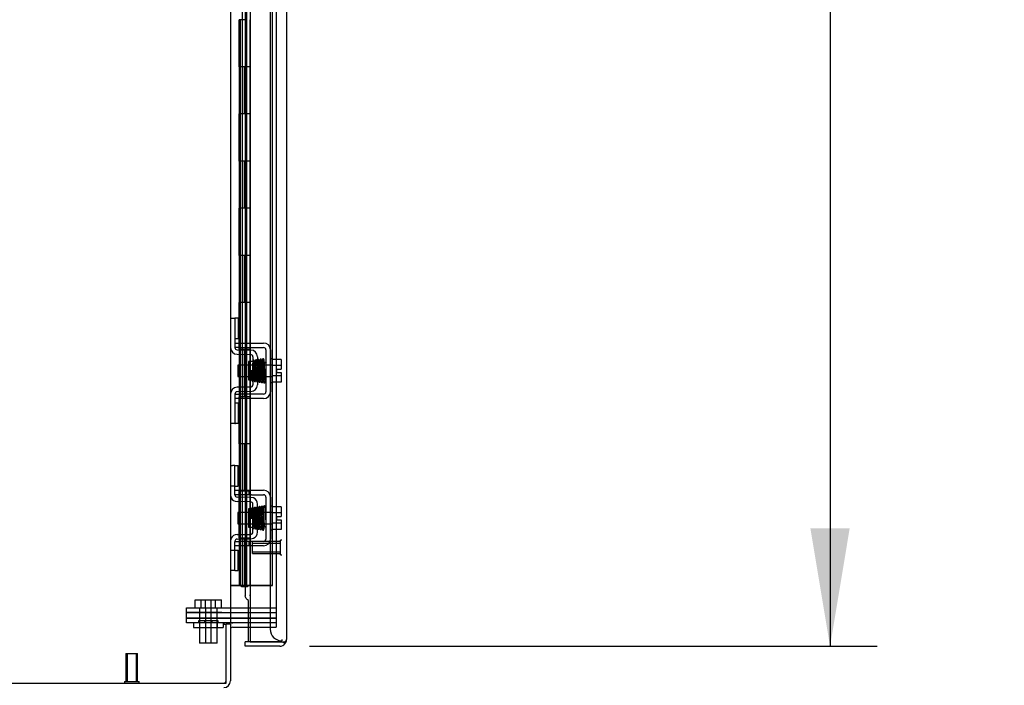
# Model space of a CAD drawing. Header units: inches. Extents: x 2 to 538, y -2 to 358.
# Tile 9 of 43: x 48 to 69, y 151 to 165. Entities that reach past the tile are written whole.
import ezdxf
from ezdxf.enums import TextEntityAlignment as Align
from ezdxf.lldxf.tags import DXFTag

# ---------------------------------------------------------------- set-up
doc = ezdxf.new("R2010")
doc.units = ezdxf.units.IN
doc.header["$MEASUREMENT"] = 0
for name, color, linetype in [('COM51497', 7, 'Continuous'), ('COM51498', 7, 'Continuous'), ('COM55595-3', 7, 'Continuous'), ('COM55597-3', 7, 'Continuous'), ('COM55607-2', 7, 'Continuous'), ('COM70098', 7, 'Continuous'), ('COM70220', 7, 'Continuous'), ('COM71182-2', 7, 'Continuous'), ('COM71183-4', 7, 'Continuous'), ('Default', 7, 'Continuous'), ('GSK86006', 7, 'Continuous'), ('NTS86070', 7, 'Continuous'), ('SCC180005', 7, 'Continuous'), ('SCC19011', 7, 'Continuous'), ('SPR20280', 7, 'Continuous'), ('STD26258', 7, 'Continuous'), ('WAF25367', 7, 'Continuous')]:
    doc.layers.add(name, color=color, linetype=linetype)
doc.styles.add('SEACAD_Times_New_Roman', font='times.ttf')
tags = doc.linetypes.add('HIDDEN2', pattern=[0.1875, 0.125, -0.0625]).pattern_tags.tags
tags[6:7] = [DXFTag(74, 4), DXFTag(75, 0), DXFTag(340, '0'), DXFTag(46, 0.0), DXFTag(50, 0.0), DXFTag(44, 0.0), DXFTag(45, 0.0)]
tags[4:5] = [DXFTag(74, 4), DXFTag(75, 0), DXFTag(340, '0'), DXFTag(46, 0.0), DXFTag(50, 0.0), DXFTag(44, 0.0), DXFTag(45, 0.0)]
doc.dimstyles.new('HAMMOND_(STH_-_540x360)', dxfattribs={"dimtxt": 2, "dimasz": 2.5, "dimexe": 1, "dimexo": 1, "dimgap": 0.5, "dimtad": 0, "dimtih": 1, "dimtoh": 1, "dimzin": 0, "dimdsep": 46, "dimtxsty": 'SEACAD_Times_New_Roman', "dimblk1": '_SE_FILLED', "dimblk2": '_SE_FILLED', "dimsah": 1, "dimcen": 1, "dimadec": 0, "dimazin": 0, "dimtfac": 0.8, "dimtofl": 0, "dimtmove": 0, "dimatfit": 3, "dimfxl": 0, "dimtolj": 1, "dimtzin": 0, "dimarcsym": 0})

# ---------------------------------------------------------------- blocks, each defined once
blk = doc.blocks.new('SE3')
at = {"layer": 'COM51497', "color": 7, "linetype": 'HIDDEN2'}
for p, q in [((52.786, 158.313), (52.911, 158.313)), ((52.911, 158.218), (52.786, 158.218)), ((52.911, 158.313), (53.394, 158.313)), ((52.911, 158.218), (53.394, 158.218)), ((53.442, 158.17), (53.442, 157.278)), ((53.537, 158.17), (53.537, 157.278)), ((52.786, 157.23), (52.911, 157.23)), ((52.911, 157.135), (52.786, 157.135)), ((53.394, 157.23), (52.911, 157.23)), ((53.394, 157.135), (52.911, 157.135)), ((52.786, 155.188), (52.911, 155.188)), ((52.786, 155.093), (52.786, 155.13)), ((52.911, 155.093), (52.786, 155.093)), ((52.911, 155.188), (53.078, 155.188)), ((53.078, 155.093), (52.911, 155.093)), ((53.078, 155.188), (53.138, 155.188)), ((53.078, 155.188), (53.078, 155.093)), ((53.138, 155.093), (53.078, 155.093)), ((53.138, 155.188), (53.394, 155.188)), ((53.138, 155.093), (53.394, 155.093)), ((53.442, 155.045), (53.442, 154.153)), ((53.537, 155.045), (53.537, 154.153)), ((52.786, 154.105), (52.911, 154.105)), ((52.786, 154.068), (52.786, 154.105)), ((52.911, 154.01), (52.786, 154.01)), ((53.078, 154.105), (52.911, 154.105)), ((53.078, 154.01), (52.911, 154.01)), ((53.138, 154.105), (53.078, 154.105)), ((53.078, 154.105), (53.078, 154.01)), ((53.138, 154.01), (53.078, 154.01)), ((53.394, 154.105), (53.138, 154.105)), ((53.394, 154.01), (53.138, 154.01))]:
    blk.add_line(p, q, dxfattribs=at)
for centre, radius, start, end in [((53.394, 158.17), 0.143, 0, 90), ((53.394, 158.17), 0.048, 0, 90), ((53.394, 157.278), 0.143, 270, 0), ((53.394, 157.278), 0.048, 270, 0), ((53.394, 155.045), 0.143, 0, 90), ((53.394, 155.045), 0.048, 0, 90), ((53.394, 154.153), 0.143, 270, 0), ((53.394, 154.153), 0.048, 270, 0)]:
    blk.add_arc(centre, radius, start, end, dxfattribs=at)
at = {"layer": 'COM51498', "color": 7, "linetype": 'HIDDEN2'}
for p, q in [((52.691, 158.839), (52.786, 158.839)), ((52.786, 158.839), (52.786, 158.589)), ((52.8, 158.839), (52.786, 158.839)), ((52.851, 158.839), (52.8, 158.839)), ((52.851, 158.839), (52.851, 158.402)), ((52.786, 158.589), (52.786, 158.217)), ((52.786, 158.402), (52.8, 158.402)), ((52.851, 158.402), (52.8, 158.402)), ((52.833, 158.169), (53.123, 158.164)), ((52.832, 158.074), (53.121, 158.069)), ((53.073, 157.919), (53.073, 157.529)), ((53.168, 157.919), (53.073, 157.919)), ((53.168, 158.021), (53.168, 157.427)), ((53.263, 158.021), (53.263, 157.427)), ((53.073, 157.529), (53.168, 157.529)), ((53.121, 157.379), (52.832, 157.374)), ((53.123, 157.284), (52.833, 157.279)), ((52.786, 157.231), (52.786, 156.859)), ((52.8, 157.046), (52.786, 157.046)), ((52.8, 157.046), (52.851, 157.046)), ((52.851, 157.046), (52.851, 156.609)), ((52.786, 156.859), (52.786, 156.609)), ((52.786, 156.609), (52.691, 156.609)), ((52.786, 156.609), (52.8, 156.609)), ((52.851, 156.609), (52.8, 156.609)), ((52.691, 155.714), (52.733, 155.714)), ((52.784, 155.714), (52.733, 155.714)), ((52.784, 155.714), (52.851, 155.714)), ((52.784, 155.277), (52.784, 155.714)), ((52.851, 155.277), (52.851, 155.714)), ((52.733, 155.277), (52.691, 155.277)), ((52.784, 155.277), (52.733, 155.277)), ((52.784, 155.277), (52.851, 155.277)), ((52.786, 155.13), (52.786, 155.277)), ((53.123, 155.039), (52.833, 155.044)), ((53.177, 155.027), (53.123, 155.039)), ((53.121, 154.944), (52.832, 154.949)), ((53.073, 154.794), (53.073, 154.404)), ((53.168, 154.794), (53.073, 154.794)), ((53.168, 154.302), (53.168, 154.896)), ((53.263, 154.302), (53.263, 154.896)), ((53.073, 154.404), (53.168, 154.404)), ((52.832, 154.249), (53.121, 154.254)), ((52.833, 154.154), (53.123, 154.159)), ((53.123, 154.159), (53.177, 154.171)), ((52.786, 153.921), (52.786, 154.068)), ((52.691, 153.921), (52.733, 153.921)), ((52.733, 153.921), (52.784, 153.921)), ((52.784, 153.921), (52.851, 153.921)), ((52.784, 153.484), (52.784, 153.921)), ((52.851, 153.484), (52.851, 153.921)), ((52.733, 153.484), (52.691, 153.484)), ((52.784, 153.484), (52.733, 153.484)), ((52.784, 153.484), (52.851, 153.484))]:
    blk.add_line(p, q, dxfattribs=at)
for centre, radius, start, end in [((52.834, 158.217), 0.143, 180, 269), ((52.834, 158.217), 0.048, 180, 269), ((53.12, 158.021), 0.143, 0, 89), ((53.12, 158.021), 0.048, 0, 89), ((52.834, 157.231), 0.143, 91, 180), ((52.834, 157.231), 0.048, 91, 180), ((53.12, 157.427), 0.048, 271, 0), ((53.12, 157.427), 0.143, 271, 0), ((52.834, 155.092), 0.143, 180, 206.9082), ((52.834, 155.092), 0.143, 206.9082, 269), ((52.834, 155.092), 0.048, 180, 269), ((53.12, 154.896), 0.143, 0, 66.6665), ((53.12, 154.896), 0.048, 0, 89), ((52.834, 154.106), 0.143, 153.0918, 180), ((52.834, 154.106), 0.143, 91, 153.0918), ((52.834, 154.106), 0.048, 91, 180), ((53.12, 154.302), 0.048, 271, 0), ((53.12, 154.302), 0.143, 293.3335, 0)]:
    blk.add_arc(centre, radius, start, end, dxfattribs=at)
at = {"layer": 'COM55595-3', "color": 7, "linetype": 'HIDDEN2'}
blk.add_arc((53.323, 152.948), 0.224, 173.8698, 180.203, dxfattribs=at)
at = {"layer": 'COM55597-3', "color": 7, "linetype": 'Continuous'}
for p, q in [((53.108, 222.371), (53.108, 151.974)), ((53.878, 222.323), (53.878, 152.022)), ((53.073, 151.974), (53.073, 152.284)), ((53.003, 151.879), (53.003, 151.974)), ((53.735, 151.974), (53.003, 151.974)), ((53.735, 151.879), (53.003, 151.879)), ((53.108, 151.974), (53.073, 151.974)), ((53.108, 151.974), (53.735, 151.974)), ((53.735, 151.974), (53.735, 151.974)), ((53.735, 151.974), (53.849, 151.974)), ((53.735, 151.974), (53.798, 151.974)), ((53.798, 151.974), (53.849, 151.935)), ((53.878, 152.022), (53.878, 152.022)), ((53.878, 152.022), (53.878, 152.022)), ((53.878, 152.022), (53.878, 152.022))]:
    blk.add_line(p, q, dxfattribs=at)
at = {"layer": 'COM55597-3', "color": 7, "linetype": 'HIDDEN2'}
for p, q in [((53.003, 189.61), (53.003, 152.947)), ((53.073, 152.284), (53.073, 152.849))]:
    blk.add_line(p, q, dxfattribs=at)
at = {"layer": 'COM55597-3', "color": 7, "linetype": 'Continuous'}
for start, end in [(270, 322.4964), (322.4964, 359.8439), (359.9238, 0)]:
    blk.add_arc((53.735, 152.022), 0.143, start, end, dxfattribs=at)
at = {"layer": 'COM55597-3', "color": 7, "linetype": 'HIDDEN2'}
blk.add_open_spline([(53.073, 152.849), (53.06, 152.859), (53.048, 152.869), (53.028, 152.89), (53.019, 152.9), (53.008, 152.921), (53.004, 152.931), (53.003, 152.943), (53.003, 152.945), (53.003, 152.947)], degree=3, knots=[0, 0, 0, 0, 0.25, 0.25, 0.5, 0.5, 0.75, 0.75, 0.7970406, 0.7970406, 0.7970406, 0.7970406], dxfattribs=at)
at = {"layer": 'COM55597-3', "color": 7, "linetype": 'Continuous'}
blk.add_open_spline([(53.849, 151.974), (53.858, 151.982), (53.866, 151.99), (53.873, 152.002), (53.875, 152.006), (53.878, 152.014), (53.878, 152.018), (53.878, 152.022)], degree=3, knots=[0, 0, 0, 0, 0.5, 0.5, 0.75, 0.75, 1, 1, 1, 1], dxfattribs=at)
at = {"layer": 'COM55607-2', "color": 7, "linetype": 'HIDDEN2'}
for p, q in [((52.939, 221.172), (52.939, 153.172)), ((53.039, 153.172), (53.039, 221.172)), ((53.584, 153.172), (53.584, 221.172)), ((53, 165.172), (52.872, 165.172)), ((52.872, 165.172), (52.872, 164.172)), ((52.877, 164.172), (52.877, 165.172)), ((53.044, 165.172), (52.989, 165.172)), ((53, 165.172), (53, 164.172)), ((52.903, 164.172), (52.872, 164.172)), ((52.872, 164.172), (52.872, 163.172)), ((53, 164.172), (52.872, 164.172)), ((52.948, 164.172), (52.948, 163.172)), ((52.989, 164.172), (52.989, 163.172)), ((53.044, 164.172), (52.989, 164.172)), ((52.903, 163.172), (52.872, 163.172)), ((53, 163.172), (52.872, 163.172)), ((52.872, 163.172), (52.872, 162.172)), ((52.877, 162.172), (52.877, 163.172)), ((53.044, 163.172), (52.989, 163.172)), ((53, 163.172), (53, 162.172)), ((52.903, 162.172), (52.872, 162.172)), ((52.872, 162.172), (52.872, 161.172)), ((53, 162.172), (52.872, 162.172)), ((52.948, 162.172), (52.948, 161.172)), ((52.989, 162.172), (52.989, 161.172)), ((53.044, 162.172), (52.989, 162.172)), ((52.903, 161.172), (52.872, 161.172)), ((53, 161.172), (52.872, 161.172)), ((52.872, 161.172), (52.872, 160.172)), ((52.877, 160.172), (52.877, 161.172)), ((53.044, 161.172), (52.989, 161.172)), ((53, 161.172), (53, 160.172)), ((52.903, 160.172), (52.872, 160.172)), ((52.872, 160.172), (52.872, 159.172)), ((53, 160.172), (52.872, 160.172)), ((52.948, 160.172), (52.948, 159.172)), ((52.989, 160.172), (52.989, 159.172)), ((53.044, 160.172), (52.989, 160.172)), ((52.903, 159.172), (52.872, 159.172)), ((53, 159.172), (52.872, 159.172)), ((52.872, 159.172), (52.872, 158.172)), ((52.877, 158.172), (52.877, 159.172)), ((53.044, 159.172), (52.989, 159.172)), ((53, 159.172), (53, 158.172)), ((52.903, 158.172), (52.872, 158.172)), ((52.872, 158.172), (52.872, 157.172)), ((53, 158.172), (52.872, 158.172)), ((52.948, 158.172), (52.948, 157.172)), ((52.989, 158.172), (52.989, 157.172)), ((53.044, 158.172), (52.989, 158.172)), ((52.903, 157.172), (52.872, 157.172)), ((53, 157.172), (52.872, 157.172)), ((52.872, 157.172), (52.872, 156.172)), ((52.877, 156.172), (52.877, 157.172)), ((53.044, 157.172), (52.989, 157.172)), ((53, 157.172), (53, 156.172)), ((52.903, 156.172), (52.872, 156.172)), ((52.872, 156.172), (52.872, 155.172)), ((53, 156.172), (52.872, 156.172)), ((52.948, 156.172), (52.948, 155.172)), ((52.989, 156.172), (52.989, 155.172)), ((53.044, 156.172), (52.989, 156.172)), ((52.903, 155.172), (52.872, 155.172)), ((53, 155.172), (52.872, 155.172)), ((52.872, 155.172), (52.872, 154.172)), ((52.877, 154.172), (52.877, 155.172)), ((53.044, 155.172), (52.989, 155.172)), ((53, 155.172), (53, 154.172)), ((52.903, 154.172), (52.872, 154.172)), ((52.872, 154.172), (52.872, 153.172)), ((53, 154.172), (52.872, 154.172)), ((52.948, 154.172), (52.948, 153.172)), ((52.989, 154.172), (52.989, 153.172)), ((53.044, 154.172), (52.989, 154.172)), ((52.753, 153.172), (52.691, 153.172)), ((52.948, 153.172), (52.753, 153.172)), ((52.753, 153.172), (52.753, 153.172)), ((52.927, 153.137), (52.927, 153.163)), ((52.927, 153.163), (52.977, 153.163)), ((52.977, 153.137), (52.927, 153.137)), ((52.939, 153.172), (52.939, 153.163)), ((52.989, 153.172), (52.948, 153.172)), ((53.002, 153.163), (52.977, 153.163)), ((53.002, 153.137), (52.977, 153.137)), ((52.989, 153.172), (53.044, 153.172)), ((53.002, 153.163), (53.052, 153.163)), ((53.052, 153.137), (53.002, 153.137)), ((53.039, 153.163), (53.039, 153.172)), ((53.069, 153.172), (53.044, 153.172)), ((53.044, 153.172), (53.044, 153.172)), ((53.052, 153.163), (53.052, 153.137)), ((53.584, 153.172), (53.069, 153.172)), ((53.108, 153.172), (53.584, 153.172)), ((53.584, 153.172), (53.584, 153.172))]:
    blk.add_line(p, q, dxfattribs=at)
at = {"layer": 'COM55607-2', "color": 7, "linetype": 'Continuous'}
for p, q in [((52.903, 164.172), (52.903, 165.172)), ((53.106, 164.172), (53.106, 165.172)), ((53.106, 164.172), (52.903, 164.172)), ((52.903, 163.172), (52.903, 164.172)), ((53.106, 164.172), (52.903, 164.172)), ((53.106, 163.172), (53.106, 164.172)), ((53.106, 163.172), (52.903, 163.172)), ((53.106, 163.172), (52.903, 163.172)), ((52.903, 162.172), (52.903, 163.172)), ((53.106, 162.172), (53.106, 163.172)), ((53.106, 162.172), (52.903, 162.172)), ((52.903, 161.172), (52.903, 162.172)), ((53.106, 162.172), (52.903, 162.172)), ((53.106, 161.172), (53.106, 162.172)), ((53.106, 161.172), (52.903, 161.172)), ((53.106, 161.172), (52.903, 161.172)), ((52.903, 160.172), (52.903, 161.172)), ((53.106, 160.172), (53.106, 161.172)), ((53.106, 160.172), (52.903, 160.172)), ((52.903, 159.172), (52.903, 160.172)), ((53.106, 160.172), (52.903, 160.172)), ((53.106, 159.172), (53.106, 160.172)), ((53.106, 159.172), (52.903, 159.172)), ((53.106, 159.172), (52.903, 159.172)), ((52.903, 158.172), (52.903, 159.172)), ((53.106, 158.172), (53.106, 159.172)), ((53.106, 158.172), (52.903, 158.172)), ((52.903, 157.172), (52.903, 158.172)), ((53.106, 158.172), (52.903, 158.172)), ((53.106, 157.172), (53.106, 158.172)), ((53.106, 157.172), (52.903, 157.172)), ((53.106, 157.172), (52.903, 157.172)), ((52.903, 156.172), (52.903, 157.172)), ((53.106, 156.172), (53.106, 157.172)), ((53.106, 156.172), (52.903, 156.172)), ((52.903, 155.172), (52.903, 156.172)), ((53.106, 156.172), (52.903, 156.172)), ((53.106, 155.172), (53.106, 156.172)), ((53.106, 155.172), (52.903, 155.172)), ((53.106, 155.172), (52.903, 155.172)), ((52.903, 154.172), (52.903, 155.172)), ((53.106, 154.172), (53.106, 155.172)), ((53.106, 154.172), (52.903, 154.172)), ((52.903, 153.172), (52.903, 154.172)), ((53.106, 154.172), (52.903, 154.172)), ((53.106, 153.172), (53.106, 154.172)), ((52.691, 153.172), (52.903, 153.172)), ((52.903, 153.172), (53.106, 153.172)), ((53.106, 153.172), (53.108, 153.172))]:
    blk.add_line(p, q, dxfattribs=at)
at = {"layer": 'COM70098', "color": 7, "linetype": 'HIDDEN2'}
for p, q in [((51.759, 152.599), (51.759, 152.694)), ((51.759, 152.694), (52.509, 152.694)), ((52.509, 152.694), (53.658, 152.694)), ((52.509, 152.599), (51.759, 152.599)), ((52.509, 152.599), (53.658, 152.599)), ((51.759, 152.379), (51.759, 152.474)), ((51.759, 152.474), (52.509, 152.474)), ((52.509, 152.379), (51.759, 152.379)), ((53.658, 152.474), (52.509, 152.474)), ((52.548, 152.379), (52.509, 152.379))]:
    blk.add_line(p, q, dxfattribs=at)
at = {"layer": 'COM70220', "color": 7, "linetype": 'HIDDEN2'}
for p, q in [((53.533, 221.64), (53.533, 152.493)), ((53.533, 152.493), (53.533, 152.243)), ((53.783, 152.022), (53.783, 151.993))]:
    blk.add_line(p, q, dxfattribs=at)
blk.add_arc((53.783, 152.243), 0.25, 180, 270, dxfattribs=at)
at = {"layer": 'COM71182-2', "color": 7, "linetype": 'Continuous'}
for p, q in [((52.691, 221.754), (52.691, 152.379)), ((52.548, 152.379), (52.548, 152.349)), ((52.691, 152.379), (52.548, 152.379)), ((52.548, 152.349), (52.596, 152.349)), ((52.596, 151.099), (52.596, 152.349)), ((52.691, 152.379), (52.739, 152.379)), ((53.108, 152.379), (52.739, 152.379)), ((28.098, 151.099), (52.596, 151.099))]:
    blk.add_line(p, q, dxfattribs=at)
at = {"layer": 'COM71182-2', "color": 7, "linetype": 'HIDDEN2'}
for p, q in [((53.658, 221.754), (53.658, 152.379)), ((53.658, 152.379), (53.108, 152.379))]:
    blk.add_line(p, q, dxfattribs=at)
at = {"layer": 'COM71183-4', "color": 7, "linetype": 'Continuous'}
for p, q in [((52.691, 152.349), (52.596, 152.349)), ((52.691, 152.349), (52.691, 151.147)), ((52.739, 152.284), (53.108, 152.284))]:
    blk.add_line(p, q, dxfattribs=at)
at = {"layer": 'COM71183-4', "color": 7, "linetype": 'HIDDEN2'}
for p in [(53.108, 152.284), (53.658, 152.379)]:
    blk.add_line(p, (53.658, 152.284), dxfattribs=at)
at = {"layer": 'COM71183-4', "color": 7, "linetype": 'Continuous'}
for centre, radius, start, end in [((52.739, 152.236), 0.143, 90, 127.7949), ((52.739, 152.236), 0.048, 90, 180), ((52.548, 151.147), 0.143, 270, 0)]:
    blk.add_arc(centre, radius, start, end, dxfattribs=at)
at = {"layer": 'COM71183-4', "color": 7, "linetype": 'HIDDEN2'}
blk.add_arc((52.548, 151.147), 0.048, 270, 0, dxfattribs=at)
at = {"layer": 'GSK86006', "color": 7, "linetype": 'HIDDEN2'}
for p, q in [((51.759, 152.474), (51.759, 152.599)), ((51.759, 152.599), (52.509, 152.599)), ((52.509, 152.599), (53.658, 152.599)), ((52.509, 152.474), (51.759, 152.474)), ((52.509, 152.474), (53.658, 152.474))]:
    blk.add_line(p, q, dxfattribs=at)
at = {"layer": 'NTS86070', "color": 7, "linetype": 'HIDDEN2'}
for p, q in [((51.908, 152.379), (51.908, 152.279)), ((51.908, 152.279), (52.035, 152.279)), ((52.012, 152.409), (52.012, 152.379)), ((52.147, 152.419), (52.022, 152.419)), ((52.033, 152.379), (52.033, 152.279)), ((52.033, 152.279), (52.533, 152.279)), ((52.137, 152.409), (52.137, 152.379)), ((52.42, 152.419), (52.147, 152.419)), ((52.305, 152.379), (52.305, 152.409)), ((52.408, 152.379), (52.408, 152.279)), ((52.43, 152.379), (52.43, 152.409)), ((52.533, 152.379), (52.533, 152.279))]:
    blk.add_line(p, q, dxfattribs=at)
for centre, start, end in [((52.022, 152.409), 90, 180), ((52.147, 152.409), 90, 180), ((52.295, 152.409), 0, 90), ((52.42, 152.409), 0, 90)]:
    blk.add_arc(centre, 0.01, start, end, dxfattribs=at)
at = {"layer": 'SCC180005', "color": 7, "linetype": 'HIDDEN2'}
for p, q in [((51.942, 152.868), (52.067, 152.868)), ((51.942, 152.694), (51.942, 152.868)), ((52.035, 152.694), (52.035, 151.944)), ((52.067, 152.868), (52.283, 152.868)), ((52.067, 152.694), (52.067, 152.868)), ((52.158, 152.694), (52.158, 152.868)), ((52.16, 152.694), (52.16, 151.944)), ((52.281, 151.944), (52.281, 152.694)), ((52.283, 152.868), (52.499, 152.868)), ((52.283, 152.694), (52.283, 152.868)), ((52.374, 152.694), (52.374, 152.868)), ((52.406, 151.944), (52.406, 152.694)), ((52.499, 152.694), (52.499, 152.868)), ((52.16, 151.944), (52.035, 151.944)), ((52.406, 151.944), (52.16, 151.944))]:
    blk.add_line(p, q, dxfattribs=at)
at = {"layer": 'SCC19011', "color": 7, "linetype": 'HIDDEN2'}
for p, q in [((53.763, 157.965), (53.582, 157.965)), ((53.763, 157.965), (53.763, 157.833)), ((52.85, 157.846), (52.85, 157.602)), ((53.582, 157.846), (52.85, 157.846)), ((53.763, 157.833), (53.582, 157.833)), ((53.668, 157.758), (53.763, 157.758)), ((53.668, 157.758), (53.668, 157.69)), ((53.763, 157.833), (53.763, 157.758)), ((52.85, 157.602), (53.582, 157.602)), ((53.763, 157.615), (53.582, 157.615)), ((53.668, 157.69), (53.763, 157.69)), ((53.763, 157.69), (53.763, 157.615)), ((53.763, 157.615), (53.763, 157.483)), ((53.763, 157.483), (53.582, 157.483)), ((53.763, 154.84), (53.582, 154.84)), ((53.763, 154.84), (53.763, 154.708)), ((52.85, 154.721), (52.85, 154.477)), ((53.582, 154.721), (52.85, 154.721)), ((53.763, 154.708), (53.582, 154.708)), ((53.668, 154.633), (53.668, 154.565)), ((53.668, 154.633), (53.763, 154.633)), ((53.668, 154.565), (53.763, 154.565)), ((53.763, 154.708), (53.763, 154.633)), ((53.763, 154.565), (53.763, 154.49)), ((52.85, 154.477), (53.582, 154.477)), ((53.763, 154.49), (53.582, 154.49)), ((53.763, 154.358), (53.582, 154.358)), ((53.763, 154.49), (53.763, 154.358))]:
    blk.add_line(p, q, dxfattribs=at)
at = {"layer": 'SPR20280', "color": 7, "linetype": 'HIDDEN2'}
for p, q in [((53.164, 157.724), (53.129, 157.724)), ((53.129, 154.599), (53.16, 154.599))]:
    blk.add_line(p, q, dxfattribs=at)
for centre, radius, start, end in [((48.519, 157.9), 4.891, 359.5941, 359.9583), ((48.492, 157.901), 4.954, 355.1676, 359.9373), ((53.309, 157.499), 0.0181, 180.2962, 0.6354), ((48.519, 154.422), 4.891, 0.0417, 4.8553), ((48.492, 154.421), 4.954, 0.0627, 4.8324)]:
    blk.add_arc(centre, radius, start, end, dxfattribs=at)
blk.add_ellipse((53.428, 157.896), major_axis=(0.0175, 0), ratio=0.707107, dxfattribs=at)
for start_param, end_param in [(3.148685, 6.283185), (0, 0.029803)]:
    blk.add_ellipse((53.428, 154.426), major_axis=(0.0175, 0), ratio=0.707107, start_param=start_param, end_param=end_param, dxfattribs=at)
for points, knots in [([(53.226, 157.517), (53.225, 157.522), (53.223, 157.53), (53.221, 157.564), (53.219, 157.606), (53.217, 157.653), (53.215, 157.7), (53.213, 157.757), (53.211, 157.818), (53.208, 157.871), (53.206, 157.907), (53.203, 157.927), (53.201, 157.939), (53.191, 157.946), (53.184, 157.948), (53.177, 157.946), (53.171, 157.941), (53.164, 157.929), (53.163, 157.91), (53.16, 157.863), (53.158, 157.824), (53.156, 157.773), (53.155, 157.736), (53.154, 157.716)], [0, 0, 0, 0, 0.0498633, 0.0967385, 0.1406512, 0.1816033, 0.2195732, 0.2545774, 0.3154247, 0.3656068, 0.4098144, 0.4487671, 0.4816097, 0.4890997, 0.4961127, 0.5067247, 0.5137429, 0.5238234, 0.6105101, 0.6438897, 0.68173, 0.7239908, 0.7702749, 0.7702749, 0.7702749, 0.7702749]), ([(53.17, 157.919), (53.17, 157.918), (53.17, 157.912), (53.172, 157.89), (53.174, 157.856), (53.176, 157.818), (53.178, 157.769), (53.18, 157.71), (53.182, 157.647), (53.185, 157.586), (53.188, 157.534), (53.19, 157.521), (53.191, 157.515)], [0.5312571, 0.5312571, 0.5312571, 0.5312571, 0.5585929, 0.6096433, 0.6421085, 0.6791741, 0.7208841, 0.7672768, 0.8183419, 0.8741554, 0.9346781, 1, 1, 1, 1]), ([(53.217, 157.939), (53.216, 157.938), (53.214, 157.933), (53.212, 157.898), (53.21, 157.864), (53.209, 157.847)], [0.0098951, 0.0098951, 0.0098951, 0.0098951, 0.1087958, 0.2223565, 0.3065223, 0.3065223, 0.3065223, 0.3065223]), ([(53.253, 157.936), (53.252, 157.939), (53.252, 157.945), (53.246, 157.952), (53.238, 157.955), (53.231, 157.955), (53.225, 157.953), (53.22, 157.948), (53.217, 157.943), (53.217, 157.939), (53.217, 157.937)], [0, 0, 0, 0, 0.160978, 0.319941, 0.465269, 0.591846, 0.711965, 0.822973, 0.919786, 1, 1, 1, 1]), ([(53.217, 157.936), (53.218, 157.933), (53.22, 157.927), (53.222, 157.897), (53.224, 157.856), (53.226, 157.809), (53.228, 157.76), (53.23, 157.701), (53.233, 157.637), (53.235, 157.579), (53.237, 157.538), (53.239, 157.515), (53.243, 157.495), (53.258, 157.488), (53.27, 157.491), (53.283, 157.509), (53.28, 157.528), (53.283, 157.569), (53.284, 157.587), (53.284, 157.594)], [0, 0, 0, 0, 0.0490853, 0.0953348, 0.138754, 0.179289, 0.2169083, 0.2516014, 0.3118083, 0.3615871, 0.4054901, 0.4439435, 0.4809307, 0.5004287, 0.5128196, 0.5303259, 0.613166, 0.6452574, 0.6654469, 0.6654469, 0.6654469, 0.6654469]), ([(53.274, 157.517), (53.274, 157.518), (53.273, 157.524), (53.272, 157.547), (53.27, 157.586), (53.268, 157.628), (53.266, 157.683), (53.264, 157.746), (53.261, 157.813), (53.258, 157.875), (53.255, 157.925), (53.253, 157.934), (53.252, 157.939)], [0.5252176, 0.5252176, 0.5252176, 0.5252176, 0.5500519, 0.604828, 0.6390024, 0.6775462, 0.720453, 0.7677407, 0.8193455, 0.8752892, 0.9355028, 1, 1, 1, 1]), ([(53.266, 157.943), (53.265, 157.938), (53.263, 157.927), (53.261, 157.893), (53.26, 157.865), (53.259, 157.851)], [0, 0, 0, 0, 0.0497131, 0.0964498, 0.1332447, 0.1332447, 0.1332447, 0.1332447]), ([(53.301, 157.948), (53.301, 157.948), (53.301, 157.95), (53.3, 157.953), (53.298, 157.956), (53.296, 157.958), (53.293, 157.96), (53.29, 157.961), (53.286, 157.962), (53.279, 157.962), (53.272, 157.958), (53.266, 157.949), (53.265, 157.943), (53.265, 157.939)], [0.0423433, 0.0423433, 0.0423433, 0.0423433, 0.0780693, 0.1166064, 0.1566075, 0.1991192, 0.2448555, 0.2942488, 0.3475582, 0.468612, 0.6213089, 0.801496, 1, 1, 1, 1]), ([(53.267, 157.94), (53.268, 157.941), (53.269, 157.939), (53.272, 157.913), (53.274, 157.865), (53.276, 157.814), (53.278, 157.771), (53.279, 157.724), (53.281, 157.676), (53.283, 157.63), (53.285, 157.586), (53.286, 157.549), (53.288, 157.52), (53.29, 157.5), (53.291, 157.498), (53.292, 157.497)], [0.0493682, 0.0493682, 0.0493682, 0.0493682, 0.1041505, 0.2141198, 0.3297994, 0.3901531, 0.4519694, 0.5152557, 0.5800319, 0.6463064, 0.7140466, 0.7832821, 0.8540388, 0.9262663, 0.9997798, 0.9997798, 0.9997798, 0.9997798]), ([(53.327, 157.501), (53.326, 157.503), (53.324, 157.508), (53.321, 157.552), (53.318, 157.621), (53.315, 157.695), (53.313, 157.757), (53.311, 157.803), (53.31, 157.847), (53.308, 157.886), (53.306, 157.918), (53.304, 157.94), (53.302, 157.949), (53.302, 157.949), (53.301, 157.949)], [0.0031575, 0.0031575, 0.0031575, 0.0031575, 0.106276, 0.2177664, 0.3343795, 0.4562757, 0.5195077, 0.5840716, 0.6500082, 0.7172741, 0.7858907, 0.8559002, 0.9272657, 0.9562295, 0.9562295, 0.9562295, 0.9562295]), ([(53.316, 157.953), (53.315, 157.948), (53.313, 157.926), (53.31, 157.884), (53.309, 157.857), (53.309, 157.855)], [0.1089671, 0.1089671, 0.1089671, 0.1089671, 0.2224256, 0.3403895, 0.3502806, 0.3502806, 0.3502806, 0.3502806]), ([(53.354, 157.946), (53.353, 157.952), (53.352, 157.958), (53.345, 157.967), (53.34, 157.969), (53.335, 157.97), (53.332, 157.97), (53.328, 157.969), (53.324, 157.967), (53.321, 157.964), (53.319, 157.961), (53.318, 157.956), (53.318, 157.954), (53.317, 157.952)], [0, 0, 0, 0, 0.324319, 0.462115, 0.581304, 0.633213, 0.682431, 0.732423, 0.783847, 0.836789, 0.89085, 0.94542, 1, 1, 1, 1]), ([(53.318, 157.949), (53.319, 157.941), (53.321, 157.927), (53.324, 157.874), (53.327, 157.805), (53.329, 157.725), (53.332, 157.645), (53.335, 157.574), (53.338, 157.519), (53.339, 157.503), (53.34, 157.494)], [0, 0, 0, 0, 0.123677, 0.247763, 0.372182, 0.497025, 0.622181, 0.747773, 0.873664, 1, 1, 1, 1]), ([(53.375, 157.496), (53.374, 157.505), (53.373, 157.52), (53.37, 157.575), (53.367, 157.645), (53.364, 157.725), (53.362, 157.805), (53.359, 157.875), (53.356, 157.928), (53.354, 157.943), (53.353, 157.951)], [0, 0, 0, 0, 0.125356, 0.250547, 0.375714, 0.500726, 0.625702, 0.75054, 0.875328, 1, 1, 1, 1]), ([(53.367, 157.962), (53.366, 157.959), (53.364, 157.951), (53.361, 157.909), (53.36, 157.874), (53.359, 157.862)], [0, 0, 0, 0, 0.1087369, 0.2223139, 0.2823724, 0.2823724, 0.2823724, 0.2823724]), ([(53.402, 157.961), (53.402, 157.962), (53.402, 157.965), (53.4, 157.969), (53.398, 157.972), (53.394, 157.976), (53.388, 157.979), (53.381, 157.978), (53.374, 157.976), (53.369, 157.971), (53.367, 157.965), (53.366, 157.962), (53.366, 157.96)], [0, 0, 0, 0, 0.065589, 0.134096, 0.204, 0.273642, 0.405923, 0.527776, 0.652215, 0.775569, 0.89228, 1, 1, 1, 1]), ([(53.367, 157.959), (53.368, 157.957), (53.37, 157.952), (53.372, 157.908), (53.375, 157.849), (53.377, 157.79), (53.379, 157.742), (53.38, 157.692), (53.382, 157.641), (53.384, 157.594), (53.386, 157.551), (53.388, 157.516), (53.389, 157.492), (53.391, 157.481), (53.392, 157.48), (53.392, 157.48)], [0.0084013, 0.0084013, 0.0084013, 0.0084013, 0.1047673, 0.2149815, 0.3308118, 0.3911182, 0.4528716, 0.5160814, 0.5807303, 0.6468516, 0.7144807, 0.783578, 0.8541849, 0.926338, 0.9626406, 0.9626406, 0.9626406, 0.9626406]), ([(53.427, 157.487), (53.426, 157.487), (53.425, 157.489), (53.422, 157.52), (53.42, 157.574), (53.418, 157.63), (53.416, 157.677), (53.414, 157.727), (53.413, 157.778), (53.411, 157.827), (53.409, 157.873), (53.407, 157.911), (53.405, 157.941), (53.403, 157.96), (53.402, 157.962), (53.402, 157.963)], [0.041658, 0.041658, 0.041658, 0.041658, 0.1062331, 0.2177365, 0.3345116, 0.3951575, 0.4571173, 0.5204025, 0.5850154, 0.650919, 0.7181243, 0.7866617, 0.856475, 0.927577, 0.9945625, 0.9945625, 0.9945625, 0.9945625]), ([(53.129, 157.724), (53.13, 157.709), (53.131, 157.683), (53.133, 157.642), (53.134, 157.606), (53.136, 157.574), (53.138, 157.548), (53.139, 157.53), (53.141, 157.52), (53.142, 157.52), (53.142, 157.52)], [0, 0, 0, 0, 0.1236932, 0.2477957, 0.3722334, 0.4970307, 0.6222178, 0.7477992, 0.8737106, 0.9604174, 0.9604174, 0.9604174, 0.9604174]), ([(53.177, 157.525), (53.176, 157.525), (53.175, 157.526), (53.174, 157.534), (53.172, 157.551), (53.171, 157.576), (53.169, 157.607), (53.168, 157.643), (53.166, 157.683), (53.165, 157.709), (53.164, 157.724)], [0.0491745, 0.0491745, 0.0491745, 0.0491745, 0.1247815, 0.2496118, 0.3745487, 0.4995316, 0.6245497, 0.7496304, 0.874808, 1, 1, 1, 1]), ([(53.142, 157.522), (53.142, 157.521), (53.142, 157.518), (53.144, 157.514), (53.146, 157.511), (53.149, 157.508), (53.152, 157.506), (53.157, 157.504), (53.163, 157.505), (53.17, 157.507), (53.175, 157.512), (53.177, 157.519), (53.178, 157.522), (53.178, 157.525)], [0, 0, 0, 0, 0.058977, 0.121112, 0.184968, 0.249019, 0.31194, 0.372841, 0.48981, 0.614536, 0.743768, 0.872723, 1, 1, 1, 1]), ([(53.177, 157.521), (53.178, 157.525), (53.18, 157.532), (53.182, 157.562), (53.184, 157.589), (53.184, 157.603)], [0, 0, 0, 0, 0.0491727, 0.0954645, 0.1386905, 0.1386905, 0.1386905, 0.1386905]), ([(53.19, 157.519), (53.191, 157.515), (53.191, 157.51), (53.197, 157.502), (53.204, 157.498), (53.211, 157.497), (53.216, 157.498), (53.22, 157.501), (53.223, 157.503), (53.225, 157.506), (53.226, 157.509), (53.227, 157.512), (53.227, 157.513), (53.227, 157.514)], [0, 0, 0, 0, 0.180774, 0.350248, 0.499828, 0.623642, 0.733222, 0.784403, 0.832779, 0.878274, 0.921007, 0.961361, 1, 1, 1, 1]), ([(53.228, 157.517), (53.229, 157.522), (53.231, 157.544), (53.233, 157.579), (53.234, 157.599)], [0.1070599, 0.1070599, 0.1070599, 0.1070599, 0.2191639, 0.3205784, 0.3205784, 0.3205784, 0.3205784]), ([(53.327, 157.497), (53.328, 157.5), (53.33, 157.506), (53.332, 157.545), (53.334, 157.577), (53.334, 157.588)], [0, 0, 0, 0, 0.1069729, 0.2190176, 0.2772299, 0.2772299, 0.2772299, 0.2772299]), ([(53.34, 157.499), (53.34, 157.493), (53.341, 157.486), (53.348, 157.478), (53.354, 157.475), (53.359, 157.474), (53.362, 157.474), (53.366, 157.475), (53.369, 157.477), (53.372, 157.48), (53.375, 157.484), (53.376, 157.488), (53.376, 157.49), (53.376, 157.492)], [0, 0, 0, 0, 0.337377, 0.476585, 0.593946, 0.643993, 0.690857, 0.738213, 0.787078, 0.837877, 0.890521, 0.944659, 1, 1, 1, 1]), ([(53.378, 157.489), (53.379, 157.493), (53.381, 157.515), (53.383, 157.557), (53.384, 157.584), (53.384, 157.586)], [0.1075026, 0.1075026, 0.1075026, 0.1075026, 0.219859, 0.336958, 0.3455788, 0.3455788, 0.3455788, 0.3455788]), ([(53.392, 157.482), (53.392, 157.481), (53.392, 157.48), (53.393, 157.478), (53.394, 157.475), (53.395, 157.473), (53.398, 157.47), (53.4, 157.468), (53.403, 157.467), (53.408, 157.466), (53.414, 157.466), (53.421, 157.47), (53.427, 157.478), (53.428, 157.484), (53.429, 157.488)], [0.0247586, 0.0247586, 0.0247586, 0.0247586, 0.0394799, 0.0780267, 0.1170502, 0.1577954, 0.2011902, 0.2478129, 0.2979655, 0.3517973, 0.4729948, 0.6248981, 0.8034762, 1, 1, 1, 1]), ([(53.141, 154.802), (53.14, 154.8), (53.139, 154.793), (53.138, 154.775), (53.136, 154.749), (53.134, 154.717), (53.133, 154.681), (53.131, 154.64), (53.13, 154.614), (53.129, 154.599)], [0.1262894, 0.1262894, 0.1262894, 0.1262894, 0.2522008, 0.3777822, 0.5029693, 0.6277666, 0.7522043, 0.8763068, 1, 1, 1, 1]), ([(53.178, 154.798), (53.178, 154.802), (53.177, 154.807), (53.171, 154.815), (53.164, 154.818), (53.157, 154.818), (53.15, 154.816), (53.145, 154.812), (53.142, 154.806), (53.142, 154.803), (53.142, 154.801)], [0, 0, 0, 0, 0.171749, 0.337669, 0.486578, 0.613302, 0.730062, 0.835396, 0.925606, 1, 1, 1, 1]), ([(53.143, 154.799), (53.143, 154.795), (53.145, 154.789), (53.147, 154.758), (53.149, 154.717), (53.151, 154.672), (53.153, 154.625), (53.155, 154.569), (53.158, 154.509), (53.16, 154.455), (53.163, 154.418), (53.165, 154.398), (53.169, 154.381), (53.184, 154.375), (53.193, 154.377), (53.198, 154.382), (53.205, 154.394), (53.206, 154.415), (53.208, 154.454), (53.209, 154.471), (53.209, 154.476)], [0, 0, 0, 0, 0.0490707, 0.0953048, 0.1387054, 0.1792209, 0.2168158, 0.2514794, 0.3116129, 0.3613366, 0.4052099, 0.4436728, 0.4786903, 0.4958188, 0.5072076, 0.5145844, 0.52541, 0.6107603, 0.6434618, 0.6599898, 0.6599898, 0.6599898, 0.6599898]), ([(53.199, 154.404), (53.199, 154.404), (53.198, 154.41), (53.197, 154.432), (53.195, 154.466), (53.193, 154.505), (53.191, 154.554), (53.189, 154.613), (53.186, 154.677), (53.184, 154.737), (53.181, 154.786), (53.179, 154.796), (53.177, 154.802)], [0.5328988, 0.5328988, 0.5328988, 0.5328988, 0.5569074, 0.6092128, 0.6423045, 0.6799166, 0.7220481, 0.7687139, 0.8198491, 0.8754774, 0.935522, 1, 1, 1, 1]), ([(53.191, 154.808), (53.19, 154.803), (53.189, 154.795), (53.186, 154.762), (53.185, 154.734), (53.184, 154.719)], [0, 0, 0, 0, 0.0498287, 0.096661, 0.1398853, 0.1398853, 0.1398853, 0.1398853]), ([(53.227, 154.809), (53.227, 154.809), (53.227, 154.811), (53.226, 154.814), (53.225, 154.816), (53.223, 154.819), (53.221, 154.821), (53.217, 154.824), (53.212, 154.826), (53.205, 154.825), (53.197, 154.822), (53.192, 154.814), (53.191, 154.808), (53.19, 154.804)], [0, 0, 0, 0, 0.035882, 0.073188, 0.112909, 0.155738, 0.202044, 0.251913, 0.361271, 0.485727, 0.637722, 0.812554, 1, 1, 1, 1]), ([(53.192, 154.804), (53.193, 154.804), (53.194, 154.802), (53.197, 154.774), (53.199, 154.726), (53.201, 154.677), (53.203, 154.636), (53.205, 154.591), (53.206, 154.546), (53.208, 154.502), (53.21, 154.462), (53.212, 154.428), (53.214, 154.402), (53.215, 154.386), (53.216, 154.384), (53.217, 154.383)], [0.0386163, 0.0386163, 0.0386163, 0.0386163, 0.1041999, 0.2141673, 0.3298094, 0.3901346, 0.4519229, 0.5151799, 0.5799285, 0.646185, 0.7139159, 0.7831552, 0.853933, 0.9262015, 0.98991, 0.98991, 0.98991, 0.98991]), ([(53.252, 154.388), (53.251, 154.389), (53.249, 154.393), (53.246, 154.431), (53.243, 154.494), (53.241, 154.564), (53.238, 154.622), (53.237, 154.667), (53.235, 154.709), (53.233, 154.747), (53.231, 154.778), (53.229, 154.8), (53.228, 154.811), (53.227, 154.812), (53.226, 154.811)], [0.0138524, 0.0138524, 0.0138524, 0.0138524, 0.1062824, 0.2178177, 0.3344917, 0.4564531, 0.5197117, 0.5842959, 0.6502411, 0.7175013, 0.7860951, 0.8560626, 0.9273599, 0.9665702, 0.9665702, 0.9665702, 0.9665702]), ([(53.301, 154.382), (53.3, 154.387), (53.298, 154.398), (53.296, 154.435), (53.294, 154.481), (53.292, 154.531), (53.29, 154.582), (53.288, 154.642), (53.285, 154.705), (53.283, 154.76), (53.281, 154.796), (53.278, 154.814), (53.276, 154.823), (53.272, 154.829), (53.265, 154.833), (53.259, 154.834), (53.252, 154.833), (53.246, 154.828), (53.242, 154.822), (53.239, 154.81), (53.237, 154.784), (53.236, 154.75), (53.235, 154.73), (53.234, 154.723)], [0, 0, 0, 0, 0.0498062, 0.0966276, 0.140488, 0.1813946, 0.2193247, 0.2542949, 0.3151029, 0.3652644, 0.4095039, 0.4485899, 0.4658122, 0.4799438, 0.4861373, 0.4916742, 0.500166, 0.5061157, 0.5157515, 0.5507685, 0.6061814, 0.6406611, 0.6597863, 0.6597863, 0.6597863, 0.6597863]), ([(53.245, 154.805), (53.245, 154.805), (53.245, 154.799), (53.247, 154.777), (53.249, 154.742), (53.25, 154.703), (53.252, 154.653), (53.255, 154.592), (53.257, 154.525), (53.26, 154.459), (53.263, 154.403), (53.264, 154.388), (53.266, 154.379)], [0.5362763, 0.5362763, 0.5362763, 0.5362763, 0.5625298, 0.6122564, 0.6441552, 0.6807294, 0.7220204, 0.7680595, 0.8188387, 0.874429, 0.9347864, 1, 1, 1, 1]), ([(53.292, 154.826), (53.291, 154.824), (53.289, 154.818), (53.287, 154.778), (53.285, 154.744), (53.284, 154.73)], [0, 0, 0, 0, 0.1086563, 0.2221233, 0.29424, 0.29424, 0.29424, 0.29424]), ([(53.328, 154.823), (53.327, 154.826), (53.326, 154.83), (53.323, 154.835), (53.319, 154.839), (53.313, 154.842), (53.306, 154.842), (53.3, 154.839), (53.295, 154.835), (53.292, 154.829), (53.291, 154.826), (53.291, 154.824)], [0, 0, 0, 0, 0.147667, 0.223434, 0.298136, 0.43794, 0.563031, 0.685887, 0.803032, 0.90871, 1, 1, 1, 1]), ([(53.292, 154.822), (53.293, 154.82), (53.295, 154.814), (53.298, 154.769), (53.3, 154.71), (53.302, 154.654), (53.304, 154.608), (53.306, 154.56), (53.307, 154.512), (53.309, 154.468), (53.311, 154.428), (53.313, 154.396), (53.315, 154.374), (53.316, 154.366), (53.317, 154.366), (53.318, 154.366)], [0, 0, 0, 0, 0.1045038, 0.2144634, 0.330083, 0.3903051, 0.451994, 0.5151688, 0.5798125, 0.6459641, 0.7136653, 0.7828829, 0.8536605, 0.9260423, 0.9527188, 0.9527188, 0.9527188, 0.9527188]), ([(53.351, 154.375), (53.351, 154.375), (53.35, 154.376), (53.347, 154.401), (53.345, 154.451), (53.343, 154.502), (53.341, 154.546), (53.34, 154.593), (53.338, 154.642), (53.336, 154.689), (53.334, 154.733), (53.332, 154.772), (53.331, 154.802), (53.329, 154.822), (53.328, 154.825), (53.327, 154.826)], [0.053432, 0.053432, 0.053432, 0.053432, 0.1058673, 0.2171381, 0.3338118, 0.3944484, 0.4564245, 0.5197508, 0.5844221, 0.6504012, 0.7176964, 0.7863335, 0.8562538, 0.9274659, 1, 1, 1, 1]), ([(53.34, 154.828), (53.339, 154.82), (53.338, 154.804), (53.336, 154.764), (53.334, 154.738), (53.334, 154.734)], [0, 0, 0, 0, 0.1263356, 0.2522274, 0.2747382, 0.2747382, 0.2747382, 0.2747382]), ([(53.376, 154.836), (53.376, 154.836), (53.375, 154.837), (53.375, 154.839), (53.373, 154.842), (53.371, 154.844), (53.368, 154.846), (53.365, 154.848), (53.36, 154.849), (53.354, 154.848), (53.347, 154.844), (53.341, 154.835), (53.34, 154.828), (53.34, 154.824)], [0.0725895, 0.0725895, 0.0725895, 0.0725895, 0.0862289, 0.1249883, 0.163044, 0.2021154, 0.2436891, 0.2889083, 0.338607, 0.4554382, 0.607761, 0.7920008, 1, 1, 1, 1]), ([(53.343, 154.826), (53.343, 154.826), (53.344, 154.825), (53.346, 154.802), (53.349, 154.753), (53.351, 154.701), (53.352, 154.656), (53.354, 154.608), (53.356, 154.558), (53.357, 154.508), (53.359, 154.461), (53.361, 154.421), (53.363, 154.389), (53.365, 154.366), (53.366, 154.362), (53.367, 154.36)], [0.0603561, 0.0603561, 0.0603561, 0.0603561, 0.1038936, 0.2137208, 0.3293588, 0.3897246, 0.4515679, 0.5148967, 0.5797272, 0.6460597, 0.7138612, 0.7831568, 0.8539667, 0.9262377, 1, 1, 1, 1]), ([(53.402, 154.364), (53.401, 154.367), (53.399, 154.374), (53.396, 154.424), (53.393, 154.498), (53.39, 154.577), (53.388, 154.642), (53.386, 154.691), (53.384, 154.737), (53.382, 154.777), (53.38, 154.808), (53.378, 154.83), (53.377, 154.837), (53.376, 154.837), (53.376, 154.837)], [0, 0, 0, 0, 0.1061362, 0.2174647, 0.333926, 0.4557017, 0.5188968, 0.5834438, 0.6493904, 0.7166983, 0.7853922, 0.8555186, 0.9270505, 0.9466489, 0.9466489, 0.9466489, 0.9466489]), ([(53.39, 154.837), (53.389, 154.831), (53.387, 154.806), (53.385, 154.762), (53.384, 154.737)], [0.1085336, 0.1085336, 0.1085336, 0.1085336, 0.2217151, 0.3383123, 0.3383123, 0.3383123, 0.3383123]), ([(53.429, 154.835), (53.428, 154.838), (53.428, 154.843), (53.424, 154.85), (53.418, 154.855), (53.412, 154.857), (53.408, 154.857), (53.404, 154.856), (53.401, 154.855), (53.398, 154.853), (53.395, 154.85), (53.393, 154.847), (53.392, 154.843), (53.392, 154.841), (53.392, 154.84)], [0, 0, 0, 0, 0.174153, 0.333945, 0.47646, 0.59716, 0.649734, 0.701139, 0.752042, 0.802639, 0.852867, 0.902545, 0.951555, 1, 1, 1, 1]), ([(53.217, 154.385), (53.217, 154.384), (53.217, 154.381), (53.218, 154.377), (53.221, 154.374), (53.225, 154.37), (53.231, 154.368), (53.238, 154.368), (53.244, 154.37), (53.249, 154.375), (53.252, 154.381), (53.253, 154.385), (53.253, 154.387)], [0, 0, 0, 0, 0.063176, 0.129473, 0.197366, 0.265212, 0.394679, 0.515177, 0.639946, 0.76535, 0.886036, 1, 1, 1, 1]), ([(53.265, 154.384), (53.265, 154.378), (53.267, 154.372), (53.273, 154.364), (53.279, 154.361), (53.284, 154.36), (53.287, 154.361), (53.291, 154.362), (53.294, 154.364), (53.297, 154.366), (53.3, 154.37), (53.301, 154.374), (53.301, 154.376), (53.301, 154.378)], [0, 0, 0, 0, 0.314139, 0.451364, 0.572135, 0.625408, 0.67627, 0.728029, 0.781154, 0.835554, 0.89067, 0.945715, 1, 1, 1, 1]), ([(53.303, 154.378), (53.304, 154.383), (53.306, 154.405), (53.308, 154.445), (53.309, 154.467)], [0.1071892, 0.1071892, 0.1071892, 0.1071892, 0.2193565, 0.3334396, 0.3334396, 0.3334396, 0.3334396]), ([(53.318, 154.367), (53.318, 154.367), (53.318, 154.365), (53.319, 154.362), (53.321, 154.36), (53.323, 154.357), (53.325, 154.355), (53.329, 154.354), (53.333, 154.353), (53.339, 154.353), (53.347, 154.358), (53.352, 154.366), (53.353, 154.372), (53.354, 154.376)], [0.0509784, 0.0509784, 0.0509784, 0.0509784, 0.0816467, 0.1201913, 0.1592904, 0.2003164, 0.2443071, 0.2919704, 0.3437824, 0.4630609, 0.6155091, 0.7972418, 1, 1, 1, 1]), ([(53.353, 154.372), (53.354, 154.38), (53.356, 154.395), (53.358, 154.433), (53.359, 154.458), (53.359, 154.461)], [0, 0, 0, 0, 0.1246717, 0.2494602, 0.2700157, 0.2700157, 0.2700157, 0.2700157]), ([(53.366, 154.363), (53.366, 154.36), (53.367, 154.355), (53.373, 154.348), (53.38, 154.344), (53.387, 154.344), (53.394, 154.347), (53.399, 154.351), (53.402, 154.357), (53.402, 154.36), (53.402, 154.362)], [0, 0, 0, 0, 0.156089, 0.311601, 0.454811, 0.580816, 0.702069, 0.815536, 0.915769, 1, 1, 1, 1]), ([(53.404, 154.373), (53.405, 154.382), (53.407, 154.407), (53.409, 154.442), (53.409, 154.457)], [0.1067733, 0.1067733, 0.1067733, 0.1067733, 0.2186198, 0.288347, 0.288347, 0.288347, 0.288347])]:
    blk.add_open_spline(points, degree=3, knots=knots, dxfattribs=at)
for points in [[(53.193, 157.518), (53.193, 157.518), (53.192, 157.518), (53.192, 157.518)], [(53.268, 154.382), (53.268, 154.382), (53.268, 154.382), (53.267, 154.382)]]:
    blk.add_open_spline(points, degree=3, dxfattribs=at)
at = {"layer": 'STD26258', "color": 7, "linetype": 'HIDDEN2'}
for p, q in [((53.158, 153.849), (53.158, 154.099)), ((53.752, 154.099), (53.158, 154.099)), ((53.158, 154.068), (53.752, 154.068)), ((53.752, 153.818), (53.752, 154.13)), ((53.783, 154.13), (53.752, 154.13)), ((53.158, 153.88), (53.752, 153.88)), ((53.158, 153.849), (53.752, 153.849)), ((53.752, 153.818), (53.783, 153.818)), ((50.471, 151.724), (50.721, 151.724)), ((50.471, 151.724), (50.471, 151.13)), ((50.502, 151.724), (50.502, 151.13)), ((50.691, 151.724), (50.691, 151.13)), ((50.721, 151.13), (50.721, 151.724)), ((50.44, 151.13), (50.753, 151.13)), ((50.44, 151.13), (50.44, 151.099)), ((50.753, 151.099), (50.753, 151.13))]:
    blk.add_line(p, q, dxfattribs=at)
at = {"layer": 'WAF25367', "color": 7, "linetype": 'HIDDEN2'}
for p, q in [((53.582, 157.974), (53.537, 157.974)), ((53.582, 157.474), (53.582, 157.974)), ((53.537, 157.474), (53.582, 157.474)), ((53.582, 154.849), (53.537, 154.849)), ((53.582, 154.349), (53.582, 154.849)), ((53.537, 154.349), (53.582, 154.349))]:
    blk.add_line(p, q, dxfattribs=at)
blk = doc.blocks.new('DMBLK3142')
at = {"layer": 'Default', "linetype": 'Continuous'}
for points in [[(65.826, 219.966), (65.41, 222.466), (64.993, 219.966)], [(65.826, 154.379), (64.993, 154.379), (65.41, 151.879)]]:
    blk.add_hatch(color=7, dxfattribs=at).paths.add_polyline_path(points)
at = {"layer": 'Default', "color": 7, "linetype": 'Continuous'}
for p, q in [((54.735, 222.466), (66.41, 222.466)), ((65.41, 222.466), (65.41, 188.872)), ((65.41, 183.172), (65.41, 151.879)), ((54.369, 151.879), (66.41, 151.879))]:
    blk.add_line(p, q, dxfattribs=at)
at = {"layer": 'Default', "color": 7, "linetype": 'Continuous', "style": 'SEACAD_Times_New_Roman'}
for s, p in [('70.59', (61.997, 188.172)), ('DOOR ', (60.836, 185.172))]:
    blk.add_text(s, height=2, dxfattribs=at).set_placement(p, align=Align.TOP_LEFT)
blk = doc.blocks.new('_SE_FILLED')
at = {"color": 0}
blk.add_line((0, 0), (-1, 0), dxfattribs=at)
blk.add_solid([(0, 0), (-1, -0.1665), (-1, 0.1665), (0, 0)], dxfattribs=at)

msp = doc.modelspace()

# ---------------------------------------------------------------- block references
at = {"layer": 'Default'}
msp.add_blockref('SE3', (0, 0), dxfattribs=at)

# ---------------------------------------------------------------- dimensions: what is measured, and where the dimension line sits
at = {"layer": 'Default', "color": 7, "linetype": 'Continuous'}
dim = msp.add_linear_dim(base=(65.41, 151.879), p1=(53.735, 222.466), p2=(53.369, 151.879), angle=90, text='\\A1;<>\\PDOOR ', dimstyle='HAMMOND_(STH_-_540x360)', dxfattribs=at)
dim.commit()
dim.dimension.update_dxf_attribs({"geometry": 'DMBLK3142', "text_midpoint": (65.41, 187.172), "dimtype": 160})

doc.saveas('drawing.dxf')
